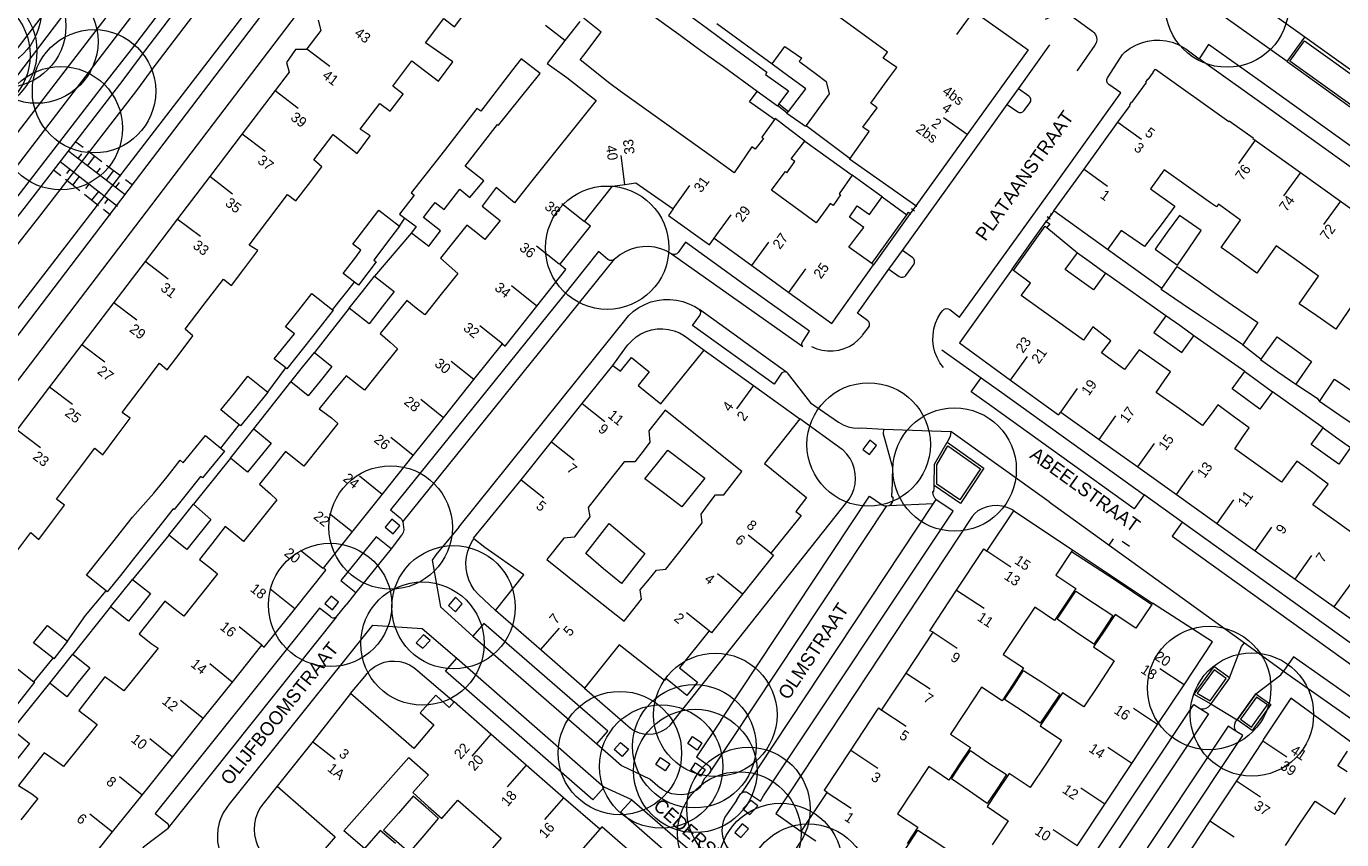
# Model space of a CAD drawing. Header units: metres. Extents: x 134994 to 136506, y 457393 to 459006.
# Tile 6 of 171: x 135169 to 135305, y 457450 to 457534. Entities that reach past the tile are written whole.
import ezdxf
from ezdxf.enums import TextEntityAlignment as Align

# ---------------------------------------------------------------- set-up
doc = ezdxf.new("R2010")
doc.units = ezdxf.units.M
for name, color, linetype, lineweight in [('B-WE-GR-BOOM-S', 250, 'Continuous', 13), ('B-WE-GW_TALUDLIJNEN', 251, 'Continuous', 5), ('B-WE-KG_BEBOUWING', 251, 'Continuous', 20), ('B-WE-KG_BEBOUWING TUSSENMUUR', 251, 'Continuous', 5), ('B-WE-KG_HUISNR', 251, 'Continuous', 5), ('B-WE-KG_ONDERGROND_REST', 251, 'Continuous', 5), ('B-WE-KG_STRAATNAAM', 251, 'Continuous', 5)]:
    doc.layers.add(name, color=color, linetype=linetype, lineweight=lineweight)
doc.styles.add('Styledgn000', font='dgn000.shx')

# ---------------------------------------------------------------- blocks, each defined once
blk = doc.blocks.new('SGR-BOOM_02')
blk.add_circle((0, 0), 6.4)

msp = doc.modelspace()

# ---------------------------------------------------------------- linework, layer by layer
at = {"layer": 'B-WE-GW_TALUDLIJNEN', "flags": 128}
for points in [[(135216.11, 457584.49), (135216.68, 457584.1), (135186.15, 457543.39), (135164.76, 457515.47), (135159.86, 457509.21), (135155.58, 457503.64), (135135.07, 457478.62), (135121.35, 457461.97)], [(135020.24, 457569.51), (135120.65, 457474.78), (135120.9, 457474.56), (135121.2, 457474.41), (135121.52, 457474.33), (135121.86, 457474.33), (135122.18, 457474.41), (135122.48, 457474.57), (135122.72, 457474.78), (135146.74, 457504.45), (135156.37, 457516.65), (135163.26, 457525.58), (135175.79, 457542.01), (135191.67, 457562.96), (135200.96, 457575.19), (135204.13, 457579.44)]]:
    msp.add_lwpolyline(points, dxfattribs=at)
at = {"layer": 'B-WE-KG_BEBOUWING', "flags": 128}
for points in [[(135246.85, 457525.82), (135246.8, 457525.76), (135244.7, 457527.28), (135241.2, 457529.83), (135239.6, 457530.98), (135238.08, 457532.09), (135236.57, 457533.18), (135233.55, 457535.37), (135231.78, 457536.66), (135230.31, 457537.72), (135230.48, 457537.95), (135231.69, 457539.56), (135233.12, 457538.51), (135234.89, 457537.22), (135237.9, 457535.01), (135239.4, 457533.91), (135240.91, 457532.8), (135242.51, 457531.64), (135245.72, 457529.28), (135245.58, 457529.03), (135247.95, 457527.33), (135246.96, 457525.98)], [(135247.96, 457525.19), (135249.75, 457527.54), (135248, 457528.82), (135246.25, 457530.1), (135246.28, 457530.14), (135247.58, 457531.92), (135249.33, 457530.74), (135249.05, 457530.4), (135249.12, 457530.35), (135250.85, 457529.05), (135251.87, 457528.29), (135252.18, 457527.02), (135249.8, 457523.74), (135249.71, 457523.62), (135247.79, 457524.97), (135247.83, 457525.04)], [(135212.25, 457515.02), (135213.86, 457517.13), (135214.89, 457516.28), (135216.35, 457518.01), (135214.42, 457519.51), (135217.78, 457523.85), (135217.88, 457523.77), (135221.31, 457528.03), (135222.2, 457529.13), (135220.21, 457530.66), (135219.32, 457529.51), (135216.03, 457525.22), (135215.64, 457525.52), (135212.26, 457521.16), (135208.82, 457516.75), (135209.14, 457516.51), (135207.6, 457514.53), (135208.16, 457514.13), (135209.35, 457513.25), (135208.86, 457512.61), (135210.66, 457511.23), (135211.87, 457512.81), (135210.08, 457514.19), (135210.88, 457515.22), (135211.29, 457515.75)], [(135204.11, 457513.19), (135205.45, 457514.95), (135207.61, 457513.29), (135206.27, 457511.54), (135204.93, 457509.78), (135205.2, 457509.58), (135203.35, 457507.17), (135202.93, 457507.49), (135201.76, 457508.39), (135203.06, 457510.08), (135203.61, 457510.8), (135202.77, 457511.44)], [(135285.99, 457510.92), (135288.3, 457509.24), (135289.51, 457511.02), (135290.76, 457512.84), (135288.51, 457514.39), (135287.25, 457512.66)], [(135278.13, 457507.73), (135276.67, 457508.78), (135277.92, 457510.52), (135279.38, 457509.48), (135280.84, 457508.43), (135279.59, 457506.69)], [(135290.58, 457504.02), (135288.78, 457505.23), (135286.63, 457506.71), (135286.7, 457506.82), (135288.28, 457509.12), (135290.42, 457507.61), (135292.22, 457506.35), (135294.02, 457505.08), (135296.64, 457503.3), (135295.07, 457500.99), (135292.45, 457502.77)], [(135203.98, 457503.54), (135202.4, 457504.79), (135203.76, 457506.52), (135205.01, 457508.11), (135206.59, 457506.86), (135207.06, 457506.5), (135205.81, 457504.91), (135204.45, 457503.17)], [(135197.15, 457504.59), (135198.52, 457506.32), (135200.66, 457504.62), (135200.73, 457504.56), (135199.36, 457502.83), (135195.93, 457498.5), (135195.81, 457498.58), (135194.59, 457499.53), (135196.71, 457502.12), (135195.78, 457502.86)], [(135287.3, 457501.22), (135288.75, 457500.18), (135290, 457501.92), (135288.54, 457502.97), (135287.09, 457504), (135285.84, 457502.26)], [(135300.44, 457500.53), (135302.21, 457499.24), (135300.6, 457496.91), (135300.57, 457496.86), (135298.72, 457498.16), (135296.93, 457499.41), (135296.99, 457499.49), (135298.66, 457501.81)], [(135222.35, 457469.25), (135217.58, 457473.41), (135220.51, 457477.1), (135216.47, 457479.96), (135215.33, 457480.86), (135215.27, 457480.91), (135217.01, 457483.04), (135220.23, 457486.98), (135223.39, 457490.93), (135226.56, 457494.89), (135229.73, 457498.85), (135230.53, 457498.23), (135231.68, 457499.65), (135233.51, 457498.19), (135232.35, 457496.76), (135234.7, 457494.84), (135239.22, 457500.44), (135244.33, 457496.77), (135249.14, 457493.3), (135245.47, 457488.68), (135249.82, 457485.13), (135248.73, 457483.68), (135249.27, 457483.26), (135246.14, 457479.36), (135246.41, 457479.15), (135243.19, 457475.12), (135239.98, 457471.11), (135239.72, 457471.3), (135236.64, 457467.47), (135238.52, 457465.96), (135237.42, 457464.6), (135235.54, 457466.12), (135235.24, 457466.36), (135235.08, 457466.15), (135230.39, 457469.85), (135226.78, 457465.36)], [(135197.55, 457498.66), (135198.78, 457500.17), (135200.58, 457498.72), (135199.36, 457497.2), (135198.14, 457495.68), (135196.33, 457497.14)], [(135190.48, 457495.98), (135191.89, 457497.72), (135193.94, 457496.06), (135192.54, 457494.32), (135191.12, 457492.58), (135190.98, 457492.69), (135189.07, 457494.24)], [(135296.72, 457497.16), (135298.16, 457496.11), (135296.86, 457494.31), (135295.41, 457495.36), (135293.97, 457496.41), (135295.28, 457498.2)], [(135305.16, 457493.66), (135303.03, 457495.11), (135304.6, 457497.43), (135306.73, 457495.98), (135308.55, 457494.76), (135310.64, 457493.58), (135308.93, 457491.01), (135306.73, 457492.56)], [(135222.88, 457478.7), (135227.12, 457475.33), (135230.92, 457472.31), (135232.7, 457474.59), (135232.57, 457475.57), (135233.35, 457476.5), (135234.25, 457477.58), (135235.25, 457477.7), (135237.05, 457480.01), (135238.99, 457482.52), (135238.9, 457483.4), (135239.64, 457484.4), (135240.4, 457485.42), (135241.24, 457485.42), (135243.11, 457487.83), (135239.53, 457490.7), (135235.17, 457494.2), (135233.48, 457492.07), (135233.59, 457490.88), (135232.87, 457489.94), (135232.03, 457488.84), (135230.92, 457488.84), (135229.04, 457486.47), (135227.17, 457484.11), (135227.36, 457483.13), (135226.5, 457482.02), (135225.72, 457481.01), (135224.64, 457480.92)], [(135191.27, 457490.74), (135192.49, 457492.25), (135194.28, 457490.79), (135193.07, 457489.29), (135191.85, 457487.78), (135190.07, 457489.23)], [(135304.85, 457491.34), (135306.27, 457490.32), (135305.03, 457488.59), (135303.61, 457489.6), (135302.19, 457490.62), (135303.43, 457492.35)], [(135182.13, 457485.57), (135183.5, 457487.29), (135184.87, 457489.01), (135185.18, 457488.75), (135187.48, 457491.56), (135189.07, 457490.26), (135189.45, 457489.96), (135187.17, 457487.17), (135186.96, 457487.33), (135185.6, 457485.61), (135184.22, 457483.89), (135184.13, 457483.97), (135182.08, 457481.36), (135180.03, 457478.78), (135178.66, 457477.06), (135177.29, 457475.34), (135177.18, 457475.44), (135175.13, 457477.07), (135176.5, 457478.79), (135177.87, 457480.51), (135179.92, 457483.09)], [(135238.01, 457485.55), (135236.9, 457484.16), (135234.98, 457485.61), (135233.06, 457487.07), (135234.25, 457488.56), (135235.44, 457490.05), (135237.28, 457488.66), (135239.29, 457487.14)], [(135184.91, 457482.78), (135186.23, 457484.45), (135188.03, 457482.86), (135186.79, 457481.3), (135185.55, 457479.73), (135183.67, 457481.22)], [(135228.14, 457480.87), (135229.36, 457482.43), (135231.32, 457480.79), (135233.06, 457479.33), (135231.94, 457477.9), (135230.62, 457476.2), (135228.77, 457477.75), (135226.92, 457479.31)], [(135180.64, 457473.74), (135179.5, 457472.3), (135177.63, 457473.78), (135178.78, 457475.22), (135179.91, 457476.64), (135181.79, 457475.19)], [(135275.81, 457472.5), (135276.78, 457473.96), (135277.75, 457475.42), (135279.7, 457474.13), (135281.59, 457472.88), (135280.62, 457471.41), (135279.63, 457469.92), (135277.72, 457471.21)], [(135173.17, 457470.22), (135171.74, 457468.39), (135171.67, 457468.45), (135169.65, 457470.04), (135171.08, 457471.86)], [(135172.52, 457467.36), (135173.72, 457468.87), (135175.47, 457467.46), (135174.29, 457465.96), (135173.11, 457464.46), (135171.34, 457465.86)], [(135166.26, 457465.88), (135167.64, 457467.63), (135169.68, 457466.02), (135169.75, 457465.96), (135168.37, 457464.21), (135166.99, 457462.46), (135166.91, 457462.53), (135164.88, 457464.13)], [(135270.38, 457464.17), (135271.36, 457465.67), (135272.34, 457467.18), (135274.22, 457465.96), (135276.1, 457464.74), (135275.09, 457463.24), (135274.07, 457461.72), (135272.23, 457462.95)], [(135166.23, 457459.5), (135167.46, 457461.05), (135169.24, 457459.62), (135168.02, 457458.08), (135166.81, 457456.54), (135165.01, 457457.97)], [(135264.86, 457455.94), (135265.84, 457457.42), (135266.83, 457458.89), (135268.73, 457457.58), (135270.58, 457456.38), (135269.6, 457454.91), (135268.58, 457453.38), (135266.72, 457454.66)], [(135205.96, 457450.61), (135207.29, 457449.46), (135208.63, 457448.31), (135210.15, 457450.08), (135211.65, 457451.82), (135210.33, 457452.99), (135209.02, 457454.15), (135207.49, 457452.38)], [(135259.43, 457447.66), (135260.4, 457449.14), (135261.37, 457450.63), (135263.33, 457449.34), (135265.15, 457448.14), (135264.18, 457446.68), (135263.12, 457445.09), (135261.28, 457446.37)]]:
    msp.add_lwpolyline(points, close=True, dxfattribs=at)
for points in [[(135167.48, 457479.01), (135169.37, 457481.5), (135170.19, 457480.77), (135171.6, 457482.67), (135172.85, 457484.35), (135172.02, 457484.98), (135173.99, 457487.58), (135176.02, 457490.26), (135176.83, 457489.57), (135178.23, 457491.43), (135179.67, 457493.36), (135178.84, 457493.97), (135180.7, 457496.42), (135182.72, 457499.09), (135183.52, 457498.4), (135184.85, 457500.16), (135186.18, 457501.93), (135185.38, 457502.59), (135187.25, 457505.05), (135189.34, 457507.81), (135190.19, 457507.12), (135191.45, 457508.82), (135192.92, 457510.77), (135192.01, 457511.33), (135193.95, 457513.88), (135195.99, 457516.58), (135196.86, 457515.91), (135198.16, 457517.63), (135199.54, 457519.45), (135198.73, 457520.18), (135200.73, 457522.81), (135203.22, 457520.84), (135204.55, 457522.66), (135203.53, 457523.36), (135205.55, 457526.03), (135206.63, 457525.21), (135207.98, 457526.99), (135206.9, 457527.82), (135208.89, 457530.45), (135211.65, 457528.33), (135213.13, 457530.33), (135210.29, 457532.3), (135212.2, 457534.83), (135213.32, 457533.98), (135214.72, 457535.83)], [(135199.18, 457534.68), (135199.45, 457533.61), (135198, 457531.71), (135197.93, 457531.62), (135196.83, 457531.61), (135195.87, 457530.29), (135196.16, 457529.28), (135194.7, 457527.36), (135191.28, 457522.87), (135187.93, 457518.46), (135184.57, 457514.05), (135181.22, 457509.64), (135177.98, 457505.38), (135174.65, 457501.02), (135171.31, 457496.62), (135167.93, 457492.18)], [(135174.71, 457446.52), (135177.85, 457450.46), (135180.9, 457454.26), (135184.05, 457458.2), (135187.23, 457462.19), (135190.27, 457465.99), (135193.33, 457469.82), (135193.57, 457469.61), (135196.7, 457473.52), (135199.96, 457477.59), (135199.71, 457477.79), (135202.67, 457481.51), (135205.84, 457485.48), (135209.03, 457489.48), (135212.16, 457493.41), (135215.32, 457497.37), (135218.28, 457501.09), (135218.55, 457500.84), (135221.86, 457505), (135224.87, 457508.79), (135224.24, 457509.3), (135227.43, 457513.3), (135226.79, 457513.76), (135229.7, 457517.46), (135230.99, 457517.63), (135232.11, 457517.78), (135235.98, 457515.09), (135235.51, 457514.4), (135239.77, 457511.35), (135240.26, 457512.04), (135244.16, 457509.21), (135248, 457506.42), (135252.45, 457503.2), (135256.77, 457509.29), (135256.61, 457509.41), (135254.2, 457511.13), (135255.05, 457512.23), (135255.77, 457513.15), (135254.3, 457514.21), (135255.09, 457515.39), (135256.37, 457514.52), (135257.68, 457516.33), (135256.09, 457517.48), (135254.57, 457518.58), (135253.23, 457516.65), (135253.36, 457516.56), (135252.6, 457515.43), (135252.29, 457515.65), (135251.6, 457514.69), (135250.84, 457513.65), (135248.52, 457515.33), (135246.2, 457517.02), (135246.99, 457518.09), (135247.63, 457518.96), (135247.79, 457518.84), (135248.6, 457520), (135248.24, 457520.27), (135249.66, 457522.12), (135248.11, 457523.29), (135246.58, 457524.45), (135246.51, 457524.35), (135245.18, 457522.54), (135245.37, 457522.4), (135244.51, 457521.28), (135244.16, 457521.53), (135242.31, 457518.84), (135239.94, 457520.54), (135230.51, 457527.31), (135229.41, 457528.1), (135226.33, 457530.55), (135226.71, 457531.05), (135228.51, 457533.42), (135226.61, 457534.93)], [(135226.3, 457534.54), (135224.77, 457532.56), (135222.76, 457534.11)], [(135267.14, 457535.61), (135272.81, 457531.58), (135266.49, 457522.8), (135261.18, 457515.42), (135254.29, 457520.24), (135254.35, 457520.33), (135256.34, 457523.11), (135255.68, 457523.56), (135257.16, 457525.56), (135256.49, 457526.05), (135258.36, 457528.64), (135259.18, 457529.77), (135257.77, 457530.74), (135258.24, 457531.36), (135255.44, 457533.4), (135252.91, 457535.23)], [(135224.77, 457532.56), (135222.93, 457530.18), (135224.95, 457528.73), (135228.01, 457526.35), (135221.34, 457518.01), (135219.52, 457515.73), (135217.65, 457517.3), (135216.17, 457515.36), (135218.05, 457513.88), (135216.47, 457511.9), (135215.51, 457512.66), (135214.58, 457513.4), (135213.22, 457511.67), (135211.87, 457509.96), (135212.77, 457509.17), (135213.66, 457508.39), (135211.93, 457506.23), (135210.22, 457504.09), (135209.35, 457504.8), (135208.37, 457505.59), (135207.04, 457503.94), (135205.6, 457502.16), (135206.65, 457501.24), (135207.41, 457500.57), (135205.72, 457498.45), (135203.97, 457496.26), (135203.2, 457496.86), (135202.08, 457497.75), (135200.74, 457496.12), (135199.27, 457494.33), (135200.55, 457493.39), (135201.22, 457492.83), (135199.45, 457490.6), (135197.67, 457488.38), (135197.03, 457488.9), (135195.78, 457489.9), (135194.49, 457488.27), (135193.1, 457486.51), (135194.21, 457485.51), (135194.89, 457484.9), (135193.23, 457482.82), (135191.43, 457480.57), (135190.75, 457481.12), (135189.53, 457482.12), (135188.13, 457480.34), (135186.85, 457478.72), (135188.11, 457477.72), (135188.73, 457477.2), (135186.96, 457474.99), (135185.22, 457472.81), (135184.52, 457473.37), (135183.26, 457474.39), (135181.95, 457472.69), (135181.92, 457472.66), (135180.59, 457470.99), (135181.83, 457469.99), (135182.56, 457469.49), (135180.74, 457467.22), (135179.02, 457465.07), (135178.35, 457465.56), (135177.03, 457466.53), (135175.76, 457464.88), (135174.35, 457463.03), (135175.64, 457462.03), (135176.23, 457461.58), (135174.45, 457459.35), (135172.74, 457457.21), (135172.12, 457457.66), (135170.76, 457458.64), (135169.47, 457457), (135168.08, 457455.25), (135169.48, 457454.4), (135170.08, 457453.89), (135168.32, 457451.7)], [(135306.63, 457505.42), (135304.74, 457502.62), (135302.75, 457503.99), (135300.93, 457505.24), (135302.92, 457508.1), (135300.67, 457509.72), (135298.53, 457511.26), (135296.55, 457508.42), (135294.61, 457509.82), (135292.85, 457511.09), (135294.84, 457513.93), (135292.55, 457515.57), (135292.35, 457515.29), (135291.73, 457515.73), (135286.91, 457519.13), (135285.52, 457517.17), (135288.04, 457515.36), (135286.6, 457513.43), (135284.9, 457511.17), (135282.46, 457512.86), (135281.06, 457510.88), (135275.47, 457514.89), (135278.61, 457519.22), (135282.13, 457524.07), (135283.4, 457525.83), (135283.35, 457525.88), (135283.53, 457526.15), (135283.58, 457526.12), (135285.08, 457528.2), (135285.03, 457528.24), (135285.23, 457528.54), (135285.27, 457528.51), (135285.83, 457529.27), (135285.78, 457529.31), (135286.03, 457529.59), (135293.62, 457524.16), (135293.68, 457524.22), (135296.16, 457522.46), (135296.12, 457522.4), (135296.37, 457522.22), (135301.06, 457518.87), (135305.2, 457515.9), (135309.22, 457513.02)], [(135307.22, 457480.89), (135304.77, 457482.65), (135302.35, 457484.38), (135303.35, 457485.72), (135303.95, 457486.52), (135302.31, 457487.72), (135300.67, 457488.92), (135300.09, 457488.11), (135299.09, 457486.73), (135296.67, 457488.46), (135294.26, 457490.2), (135295.17, 457491.54), (135295.73, 457492.37), (135294.12, 457493.55), (135292.49, 457494.74), (135291.9, 457493.94), (135290.91, 457492.6), (135288.51, 457494.33), (135286.11, 457496.05), (135287.01, 457497.35), (135287.58, 457498.17), (135285.95, 457499.32), (135284.34, 457500.46), (135283.75, 457499.66), (135282.82, 457498.41), (135280.42, 457500.14), (135281.41, 457501.4), (135279.52, 457502.84), (135278.57, 457501.47), (135275.62, 457503.58), (135272.1, 457506.11), (135273.05, 457507.39), (135271.31, 457508.7), (135271.15, 457508.82), (135270.2, 457507.48), (135265.7, 457501.17), (135271, 457497.32), (135275.98, 457493.71), (135276.19, 457494), (135280.17, 457491.16), (135284.18, 457488.31), (135288.2, 457485.45), (135292.37, 457482.47), (135296.37, 457479.62), (135300.52, 457476.67), (135304.57, 457473.78), (135308.63, 457470.9)], [(135250.78, 457449.46), (135249.26, 457450.47), (135251.96, 457454.54), (135251.69, 457454.75), (135251.7, 457454.77), (135254.38, 457458.84), (135257.17, 457463.07), (135257.32, 457463.3), (135257.61, 457463.08), (135260.15, 457466.92), (135262.95, 457471.15), (135262.63, 457471.3), (135265.4, 457475.52), (135268.11, 457479.63), (135268.22, 457479.8), (135268.53, 457479.58), (135271.34, 457483.76), (135277.42, 457479.69), (135277.31, 457479.52), (135275.7, 457477.08), (135277.77, 457475.71), (135276.64, 457474.02), (135275.54, 457472.38), (135273.5, 457473.76), (135271.83, 457471.25), (135270.23, 457468.84), (135272.35, 457467.47), (135271.24, 457465.75), (135270.12, 457464.04), (135267.99, 457465.46), (135266.24, 457462.82), (135264.75, 457460.58), (135266.84, 457459.18), (135265.71, 457457.49), (135264.6, 457455.82), (135262.53, 457457.24), (135260.83, 457454.68), (135259.26, 457452.31), (135261.38, 457450.92), (135260.27, 457449.23)], [(135277.9, 457449), (135280.77, 457453.32), (135283.57, 457457.54), (135286.25, 457461.58), (135288.99, 457465.71), (135291.93, 457470.15), (135285.73, 457474.16), (135285.64, 457474.02), (135284, 457471.57), (135281.85, 457473), (135280.7, 457471.26), (135279.61, 457469.63), (135281.75, 457468.18), (135280.07, 457465.64), (135278.59, 457463.42), (135276.37, 457464.86), (135275.2, 457463.14), (135274.05, 457461.43), (135276.29, 457459.95), (135274.65, 457457.48), (135273.03, 457455.04), (135270.85, 457456.5), (135269.56, 457454.58), (135268.56, 457453.08), (135270.74, 457451.58), (135269.07, 457449.08)], [(135232.35, 457447.68), (135228.58, 457450.95), (135228.39, 457450.72), (135224.63, 457453.99), (135220.76, 457457.36), (135217.09, 457460.57), (135213.26, 457463.94), (135212.77, 457463.36), (135211.37, 457464.61), (135209.75, 457462.8), (135211.18, 457461.54), (135209.1, 457459.09), (135202.52, 457464.81), (135198.65, 457459.85), (135194.92, 457455.2), (135200.92, 457449.92), (135198.64, 457447.26)], [(135306.5, 457459.62), (135300.08, 457464.32), (135297.22, 457460.05), (135297.15, 457459.88), (135294.42, 457455.74), (135291.67, 457451.59), (135288.93, 457447.44), (135286.18, 457443.27), (135283.43, 457439.1), (135280.7, 457435.14), (135280.63, 457435.04), (135277.87, 457430.92), (135275.16, 457426.88), (135272.39, 457422.69), (135269.66, 457418.54), (135266.83, 457414.12), (135263.85, 457409.46), (135261.15, 457405.19), (135258.32, 457400.72), (135257.98, 457400.91), (135257.81, 457400.59), (135257.48, 457400)], [(135207.18, 457449.22), (135205.6, 457450.59), (135203.97, 457448.7), (135201.83, 457450.55), (135205.09, 457454.23), (135208.56, 457458.15), (135210.61, 457456.36), (135209, 457454.51), (135210.59, 457453.09), (135212, 457451.84), (135213.64, 457453.73), (135215.9, 457451.77), (135218.16, 457449.8), (135216.53, 457447.92)], [(135305.92, 457456.66), (135304.93, 457457.29), (135305.94, 457458.82)], [(135299.5, 457449.01), (135301.04, 457451.33), (135302.59, 457453.64), (135303.5, 457453.03), (135304.62, 457452.28), (135305.75, 457453.98)]]:
    msp.add_lwpolyline(points, dxfattribs=at)
at = {"layer": 'B-WE-KG_BEBOUWING'}
msp.add_lwpolyline([(135207.61, 457513.29), (135208.16, 457514.13)], dxfattribs=at)
at = {"layer": 'B-WE-KG_BEBOUWING TUSSENMUUR'}
for p, q in [((135267.14, 457535.61), (135265.4, 457533.17)), ((135198, 457531.71), (135200.39, 457529.89)), ((135194.7, 457527.36), (135197.09, 457525.54)), ((135266.49, 457522.8), (135264.05, 457524.55)), ((135282.13, 457524.07), (135284.56, 457522.31)), ((135191.27, 457522.88), (135193.66, 457521.06)), ((135296.37, 457522.22), (135294.63, 457519.78)), ((135230.99, 457517.63), (135230.6, 457520.61)), ((135187.92, 457518.47), (135190.3, 457516.65)), ((135278.61, 457519.22), (135281.04, 457517.46)), ((135301.06, 457518.87), (135299.31, 457516.43)), ((135235.98, 457515.09), (135237.73, 457517.53)), ((135226.81, 457513.74), (135224.46, 457515.61)), ((135305.2, 457515.9), (135303.45, 457513.46)), ((135184.56, 457514.06), (135186.95, 457512.24)), ((135240.26, 457512.04), (135242.02, 457514.47)), ((135244.16, 457509.21), (135245.91, 457511.65)), ((135224.17, 457509.35), (135221.83, 457511.22)), ((135181.21, 457509.65), (135183.6, 457507.83)), ((135248, 457506.42), (135249.76, 457508.86)), ((135221.86, 457505), (135219.24, 457507.1)), ((135177.98, 457505.38), (135180.37, 457503.56)), ((135218.28, 457501.09), (135215.94, 457502.96)), ((135174.66, 457501.02), (135177.05, 457499.2)), ((135215.32, 457497.37), (135212.98, 457499.24)), ((135271, 457497.32), (135272.74, 457499.76)), ((135171.31, 457496.62), (135173.7, 457494.81)), ((135244.33, 457496.77), (135242.58, 457494.33)), ((135276.19, 457494), (135277.93, 457496.44)), ((135212.16, 457493.41), (135209.82, 457495.29)), ((135226.56, 457494.89), (135228.9, 457493.01)), ((135280.17, 457491.16), (135281.91, 457493.61)), ((135167.96, 457492.16), (135170.35, 457490.34)), ((135209.03, 457489.48), (135206.69, 457491.35)), ((135223.39, 457490.93), (135225.73, 457489.05)), ((135284.18, 457488.31), (135285.92, 457490.75)), ((135205.81, 457485.46), (135203.46, 457487.34)), ((135220.23, 457486.98), (135222.57, 457485.1)), ((135288.2, 457485.45), (135289.94, 457487.89)), ((135292.41, 457482.45), (135294.15, 457484.89)), ((135202.7, 457481.57), (135200.35, 457483.44)), ((135296.37, 457479.62), (135298.11, 457482.07)), ((135246.14, 457479.36), (135243.79, 457481.23)), ((135199.67, 457477.76), (135197.33, 457479.63)), ((135268.53, 457479.59), (135271.03, 457477.93)), ((135300.52, 457476.67), (135302.26, 457479.12)), ((135243.19, 457475.12), (135240.58, 457477.2)), ((135304.57, 457473.78), (135306.31, 457476.23)), ((135196.74, 457473.57), (135194.14, 457475.65)), ((135265.4, 457475.52), (135268.24, 457473.64)), ((135239.72, 457471.3), (135237.38, 457473.17)), ((135193.33, 457469.83), (135190.98, 457471.7)), ((135222.23, 457469.34), (135224.21, 457471.59)), ((135262.96, 457471.15), (135265.46, 457469.49)), ((135190.26, 457465.99), (135187.92, 457467.87)), ((135260.15, 457466.92), (135262.66, 457465.27)), ((135288.99, 457465.71), (135286.49, 457467.37)), ((135187.23, 457462.19), (135184.89, 457464.06)), ((135257.65, 457463.06), (135260.15, 457461.4)), ((135286.25, 457461.58), (135283.75, 457463.24)), ((135184.04, 457458.21), (135181.7, 457460.08)), ((135198.58, 457459.83), (135200.93, 457457.97)), ((135217.09, 457460.57), (135215.12, 457458.3)), ((135297.15, 457459.88), (135299.66, 457458.23)), ((135254.41, 457458.92), (135257.22, 457457.06)), ((135283.57, 457457.54), (135281.07, 457459.2)), ((135220.76, 457457.36), (135218.79, 457455.1)), ((135180.9, 457454.26), (135178.55, 457456.14)), ((135294.42, 457455.74), (135296.92, 457454.09)), ((135251.96, 457454.54), (135254.46, 457452.89)), ((135280.77, 457453.32), (135278.27, 457454.98)), ((135224.63, 457453.99), (135222.66, 457451.73)), ((135177.83, 457450.42), (135175.48, 457452.29)), ((135291.67, 457451.59), (135294.18, 457449.94)), ((135228.39, 457450.72), (135226.42, 457448.46)), ((135277.9, 457449), (135275.4, 457450.66))]:
    msp.add_line(p, q, dxfattribs=at)
at = {"layer": 'B-WE-KG_ONDERGROND_REST'}
for p, q in [((135299.67, 457530.37), (135301.52, 457532.92)), ((135281.06, 457528.69), (135282.36, 457530.74)), ((135289.19, 457531.68), (135290.54, 457530.66)), ((135270.64, 457525.93), (135271.8, 457527.54)), ((135246.85, 457525.82), (135247.83, 457525.04)), ((135246.96, 457525.98), (135247.96, 457525.19)), ((135272.42, 457525.29), (135272.99, 457526.08)), ((135249.8, 457523.74), (135254.35, 457520.33)), ((135173.29, 457521.06), (135179.16, 457516.59)), ((135174.04, 457522.05), (135174.78, 457521.49)), ((135175.27, 457521.12), (135176.73, 457520)), ((135249.66, 457522.12), (135254.57, 457518.58)), ((135178.34, 457515.33), (135172.42, 457519.98)), ((135174.27, 457520.32), (135174.64, 457520.81)), ((135175.24, 457519.57), (135176, 457520.56)), ((135177.22, 457519.63), (135178.69, 457518.52)), ((135172.46, 457518.51), (135171.72, 457519.09)), ((135173.41, 457519.21), (135173.06, 457518.76)), ((135174.39, 457518.43), (135173.69, 457517.54)), ((135176.22, 457518.83), (135176.6, 457519.32)), ((135177.2, 457518.08), (135177.96, 457519.07)), ((135179.18, 457518.14), (135179.91, 457517.58)), ((135174.43, 457516.96), (135172.95, 457518.12)), ((135175.38, 457517.66), (135175.03, 457517.21)), ((135176.37, 457516.88), (135175.67, 457515.99)), ((135178.18, 457517.34), (135178.56, 457517.83)), ((135176.4, 457515.41), (135174.92, 457516.57)), ((135177.35, 457516.11), (135177, 457515.66)), ((135257.68, 457516.33), (135260.22, 457514.47)), ((135261.18, 457515.42), (135260.57, 457514.62)), ((135261.18, 457515.42), (135260.57, 457514.62)), ((135261.18, 457515.42), (135260.57, 457514.62)), ((135261.1, 457515.48), (135261.26, 457515.36)), ((135177.64, 457514.44), (135176.9, 457515.02)), ((135256.61, 457509.41), (135260.22, 457514.47)), ((135260.57, 457514.62), (135256.77, 457509.29)), ((135260.49, 457514.68), (135260.65, 457514.56)), ((135260.72, 457515.14), (135261.04, 457514.9)), ((135275.47, 457514.89), (135274.68, 457513.78)), ((135275.47, 457514.89), (135274.68, 457513.78)), ((135275.23, 457514.55), (135274.68, 457513.78)), ((135274.8, 457514.28), (135275.11, 457514.06)), ((135275.15, 457514.6), (135275.31, 457514.5)), ((135271.15, 457508.82), (135274.68, 457513.78)), ((135274.61, 457513.84), (135274.76, 457513.73)), ((135274.75, 457513.16), (135277.92, 457510.52)), ((135208.86, 457512.61), (135205.01, 457508.11)), ((135235.83, 457510.42), (135249.43, 457500.8)), ((135258.38, 457508.84), (135259.78, 457510.77)), ((135286.7, 457506.82), (135281.06, 457510.88)), ((135207.96, 457482.62), (135229.92, 457509.88)), ((135260.12, 457508.17), (135260.96, 457509.32)), ((135200.66, 457504.62), (135202.93, 457507.49)), ((135287.09, 457504), (135280.84, 457508.43)), ((135202.4, 457504.79), (135198.78, 457500.17)), ((135247.79, 457498.11), (135238.73, 457504.63)), ((135213.75, 457482.07), (135231.38, 457504.03)), ((135255.65, 457501.99), (135256.25, 457502.79)), ((135295.28, 457498.2), (135290, 457501.92)), ((135263.87, 457500.46), (135267.95, 457497.56)), ((135295.07, 457500.99), (135296.99, 457499.49)), ((135193.94, 457496.06), (135195.81, 457498.58)), ((135192.49, 457492.25), (135196.33, 457497.14)), ((135267.95, 457497.56), (135269.85, 457496.21)), ((135300.6, 457496.91), (135302.79, 457495.43)), ((135269.85, 457496.21), (135284.85, 457485.43)), ((135303.43, 457492.35), (135298.16, 457496.11)), ((135302.79, 457495.43), (135303.03, 457495.11)), ((135257.8, 457492.23), (135264.79, 457491.98)), ((135263.1, 457488.61), (135264.41, 457490.88)), ((135263.1, 457488.61), (135264.41, 457490.88)), ((135264.45, 457490.94), (135264.41, 457490.88)), ((135190.07, 457489.23), (135186.23, 457484.45)), ((135263.07, 457486.39), (135263.1, 457488.61)), ((135263.07, 457486.39), (135263.1, 457488.61)), ((135263.07, 457486.12), (135263.07, 457486.39)), ((135288.78, 457482.59), (135284.85, 457485.43)), ((135239.84, 457456.63), (135258.15, 457484.27)), ((135240.94, 457462.01), (135256.36, 457485.29)), ((135258.39, 457484.32), (135263.01, 457484.52)), ((135275, 457484.7), (135295.25, 457470.06)), ((135245.38, 457454.17), (135265.05, 457483.73)), ((135183.67, 457481.22), (135179.91, 457476.64)), ((135207.83, 457481.22), (135206.74, 457479.81)), ((135281.22, 457480.2), (135281.68, 457480.86)), ((135283.32, 457480.04), (135282.57, 457480.56)), ((135206.74, 457479.81), (135203.08, 457475.27)), ((135277.42, 457479.69), (135285.73, 457474.16)), ((135175.05, 457472.88), (135177.18, 457475.44)), ((135203.08, 457475.27), (135202.07, 457474.01)), ((135177.63, 457473.78), (135173.72, 457468.87)), ((135201.02, 457472.71), (135202.07, 457474.01)), ((135173.17, 457470.22), (135175.05, 457472.88)), ((135201.02, 457472.71), (135183.6, 457450.86)), ((135204.8, 457471.89), (135189.94, 457453.32)), ((135215.22, 457470.76), (135228.07, 457459.56)), ((135295.25, 457470.06), (135299.31, 457467.13)), ((135169.68, 457466.02), (135171.67, 457468.45)), ((135213.56, 457468.47), (135228.83, 457455.09)), ((135293.72, 457466.42), (135291.78, 457463.73)), ((135293.72, 457466.42), (135291.78, 457463.73)), ((135167.46, 457461.05), (135171.34, 457465.86)), ((135291.78, 457463.73), (135294.5, 457462.08)), ((135294.5, 457462.08), (135296.44, 457464.77)), ((135296.44, 457464.77), (135294.5, 457462.08)), ((135228.07, 457459.56), (135229.22, 457460.88)), ((135239.22, 457455.93), (135238.8, 457455.04)), ((135231.69, 457453.76), (135228.83, 457455.09))]:
    msp.add_line(p, q, dxfattribs=at)
at = {"layer": 'B-WE-KG_ONDERGROND_REST', "flags": 128}
for points in [[(135000, 457585.94), (135119.78, 457473.08), (135119.92, 457472.97), (135120.29, 457472.73), (135120.7, 457472.56), (135121.13, 457472.47), (135121.57, 457472.45), (135122, 457472.52), (135122.42, 457472.66), (135122.8, 457472.88), (135123.14, 457473.16), (135150.56, 457506.36), (135167.9, 457528.83), (135200.35, 457571.66), (135205.17, 457578.09), (135205.36, 457578.32)], [(135000, 457581.11), (135117.75, 457469.4), (135118.26, 457469.05), (135118.87, 457468.73), (135119.51, 457468.48), (135120.18, 457468.3), (135120.87, 457468.2), (135121.57, 457468.18), (135122.26, 457468.24), (135122.93, 457468.38), (135123.59, 457468.6), (135124.22, 457468.89), (135124.82, 457469.25), (135125.36, 457469.68), (135125.86, 457470.17), (135153.79, 457504.42), (135161.8, 457514.81), (135168.44, 457523.57), (135177.88, 457535.84), (135215.39, 457585)], [(135218.69, 457582.68), (135179.76, 457531.61), (135176.75, 457527.78), (135166.72, 457514.78), (135149.45, 457492.81), (135123.94, 457462.31), (135121.9, 457461.45)], [(135213.78, 457574.25), (135180.72, 457530.88), (135178.92, 457528.44), (135174.39, 457522.56)], [(135128.27, 457462.7), (135152.22, 457491.34), (135170.3, 457514.34), (135180.35, 457527.37), (135182.15, 457529.81), (135215.19, 457573.16)], [(135132.9, 457459.15), (135218.59, 457570.48)], [(135180.21, 457517.98), (135219.58, 457569.73)], [(135208.93, 457551.08), (135135.38, 457454.44), (135137.86, 457452.67)], [(135299.67, 457530.37), (135292.05, 457535.8), (135291.84, 457536.08), (135291.7, 457536.4), (135291.64, 457536.74), (135291.66, 457537.09), (135291.75, 457537.43), (135291.92, 457537.73), (135292.15, 457537.99), (135292.44, 457538.2), (135292.77, 457538.33), (135293.11, 457538.38), (135293.46, 457538.35), (135293.8, 457538.25), (135294.3, 457538.05), (135294.84, 457537.7)], [(135301.52, 457532.92), (135294.84, 457537.7)], [(135274.6, 457534.76), (135276.11, 457535.42), (135276.23, 457535.45), (135276.53, 457535.47), (135276.82, 457535.41), (135277.09, 457535.27), (135279.52, 457533.48), (135279.62, 457533.4), (135279.8, 457533.17), (135279.91, 457532.91), (135279.94, 457532.63), (135279.93, 457532.59), (135279.87, 457532.32), (135279.74, 457532.07), (135277.99, 457529.57), (135277.86, 457529.41)], [(135240.53, 457534.34), (135246.28, 457530.14)], [(135271.8, 457527.54), (135275.07, 457532.1)], [(135282.88, 457531.4), (135283.4, 457531.78), (135283.97, 457532.09), (135284.57, 457532.33), (135285.2, 457532.5), (135285.84, 457532.59), (135286.49, 457532.59), (135287.13, 457532.52), (135287.76, 457532.37), (135288.37, 457532.14), (135288.94, 457531.84), (135289.19, 457531.68)], [(135352.06, 457489), (135348.19, 457491.6), (135333.38, 457502.21), (135320.79, 457511.18), (135299.08, 457526.76), (135296.9, 457528.35), (135291.51, 457532.15), (135290.54, 457530.66)], [(135323.02, 457513.92), (135313.51, 457520.68), (135299.95, 457530.41), (135301.47, 457532.51), (135324.53, 457516.03)], [(135324.73, 457516.32), (135318.22, 457520.96), (135303.59, 457531.43), (135301.52, 457532.92)], [(135282.36, 457530.74), (135282.61, 457531.12), (135282.88, 457531.4)], [(135350.41, 457487.96), (135347.17, 457490.13), (135332.34, 457500.76), (135319.76, 457509.73), (135298.03, 457525.32), (135295.86, 457526.9), (135290.54, 457530.66)], [(135299.67, 457530.37), (135313.39, 457520.52), (135322.89, 457513.75)], [(135264.68, 457504.64), (135265.71, 457503.86), (135275.71, 457517.76), (135282.42, 457527.13), (135281.18, 457528)], [(135281.18, 457528), (135281.05, 457528.14), (135280.97, 457528.33), (135280.98, 457528.52), (135281.06, 457528.69)], [(135246.51, 457524.35), (135243.92, 457526.19), (135244.7, 457527.28)], [(135272.89, 457526.78), (135271.8, 457527.54)], [(135272.99, 457526.08), (135273.08, 457526.26), (135273.09, 457526.46), (135273.02, 457526.64), (135272.89, 457526.78)], [(135259.78, 457510.77), (135266.38, 457519.97), (135270.64, 457525.93)], [(135270.64, 457525.93), (135271.73, 457525.16)], [(135271.73, 457525.16), (135271.9, 457525.08), (135272.09, 457525.08), (135272.27, 457525.15), (135272.42, 457525.28), (135272.42, 457525.29)], [(135174.39, 457522.56), (135171.33, 457518.61)], [(135171.33, 457518.61), (135168.89, 457515.44), (135150.83, 457492.46), (135126.81, 457463.73), (135127.8, 457462.9), (135128.01, 457462.74), (135128.14, 457462.54)], [(135177.18, 457514), (135180.21, 457517.98)], [(135260.22, 457514.47), (135260.41, 457514.74), (135260.57, 457514.62)], [(135132.79, 457459.01), (135133.07, 457458.99), (135133.33, 457458.89), (135133.49, 457458.77), (135134.54, 457457.97), (135177.18, 457514)], [(135271.31, 457508.7), (135274.57, 457513.28), (135274.75, 457513.16)], [(135274.68, 457513.78), (135275.05, 457513.54), (135274.75, 457513.16)], [(135249.43, 457500.8), (135249.35, 457500.95), (135249.34, 457501.13), (135249.42, 457501.29), (135249.46, 457501.34), (135250.13, 457502.4), (135243.29, 457507.29), (135237.29, 457511.63), (135236.5, 457510.57), (135236.36, 457510.43), (135236.17, 457510.36), (135235.97, 457510.36), (135235.83, 457510.42)], [(135229.92, 457509.88), (135229.81, 457509.79), (135229.62, 457509.72), (135229.42, 457509.73), (135229.23, 457509.82), (135228.25, 457510.65), (135224.47, 457505.93), (135206.66, 457483.86), (135207.66, 457483.02), (135207.84, 457482.84), (135207.96, 457482.62)], [(135235.83, 457510.42), (135235.28, 457510.72), (135234.7, 457510.95), (135234.1, 457511.1), (135233.48, 457511.17), (135232.86, 457511.16), (135232.24, 457511.08), (135231.64, 457510.91), (135231.07, 457510.67), (135230.53, 457510.36), (135230.03, 457509.98), (135229.92, 457509.88)], [(135260.85, 457510.01), (135259.78, 457510.77)], [(135260.96, 457509.32), (135261.04, 457509.5), (135261.04, 457509.7), (135260.96, 457509.89), (135260.85, 457510.01)], [(135256.17, 457503.48), (135255.11, 457504.26), (135258.38, 457508.84)], [(135258.38, 457508.84), (135259.44, 457508.06)], [(135259.44, 457508.06), (135259.62, 457507.99), (135259.83, 457507.99), (135260.02, 457508.08), (135260.12, 457508.17)], [(135231.38, 457504.03), (135231.88, 457504.48), (135232.44, 457504.87), (135233.04, 457505.18), (135233.67, 457505.43), (135234.32, 457505.59), (135234.99, 457505.68), (135235.66, 457505.7), (135236.34, 457505.62), (135236.99, 457505.48), (135237.63, 457505.25), (135238.24, 457504.95), (135238.63, 457504.71), (135238.73, 457504.63)], [(135247.79, 457498.11), (135247.62, 457498.17), (135247.43, 457498.16), (135247.27, 457498.07), (135247.16, 457497.92), (135246.48, 457496.91), (135238.01, 457502.98), (135238.75, 457504.03), (135238.84, 457504.19), (135238.86, 457504.38), (135238.8, 457504.55), (135238.73, 457504.63)], [(135264.03, 457498.63), (135263.67, 457499.12), (135263.37, 457499.65), (135263.15, 457500.22), (135263, 457500.81), (135262.93, 457501.42), (135262.95, 457502.03), (135263.04, 457502.63), (135263.21, 457503.22), (135263.45, 457503.78), (135263.77, 457504.3), (135263.96, 457504.55)], [(135263.96, 457504.55), (135264.12, 457504.68), (135264.32, 457504.74), (135264.52, 457504.72), (135264.68, 457504.64)], [(135256.25, 457502.79), (135256.35, 457502.96), (135256.37, 457503.15), (135256.31, 457503.34), (135256.17, 457503.48)], [(135229.73, 457498.85), (135231.15, 457500.79), (135231.29, 457500.97), (135231.69, 457501.41), (135232.14, 457501.8), (135232.64, 457502.11), (135233.18, 457502.36), (135233.75, 457502.54), (135234.33, 457502.63), (135234.93, 457502.65), (135235.52, 457502.58), (135236.09, 457502.44), (135236.64, 457502.22), (135237.16, 457501.93), (135239.22, 457500.44)], [(135250.35, 457500.81), (135250.88, 457500.58), (135251.44, 457500.42), (135252.01, 457500.34), (135252.6, 457500.35), (135253.17, 457500.43), (135253.73, 457500.59), (135254.26, 457500.82), (135254.76, 457501.13), (135255.2, 457501.5), (135255.6, 457501.93), (135255.65, 457501.99)], [(135247.79, 457498.11), (135247.83, 457498.08), (135250.25, 457494.97), (135253.14, 457492.94), (135253.62, 457492.68), (135254.14, 457492.48), (135254.67, 457492.37), (135255.22, 457492.33), (135255.51, 457492.35), (135257.8, 457492.23)], [(135284.85, 457485.43), (135283.83, 457483.96), (135268.82, 457494.75), (135266.92, 457496.1), (135267.95, 457497.56)], [(135189.07, 457490.26), (135190.98, 457492.69)], [(135226.78, 457465.36), (135231.58, 457461.2), (135232, 457460.93), (135232.45, 457460.73), (135232.94, 457460.61), (135233.43, 457460.57), (135233.93, 457460.6), (135234.41, 457460.72), (135234.87, 457460.91), (135235.3, 457461.17), (135235.67, 457461.5), (135235.97, 457461.85), (135254.24, 457484.98), (135254.52, 457485.46), (135254.73, 457485.98), (135254.86, 457486.52), (135254.91, 457487.07), (135254.88, 457487.62), (135254.78, 457488.17), (135254.6, 457488.69), (135254.34, 457489.19), (135254.01, 457489.64), (135253.63, 457490.04), (135253.53, 457490.13), (135249.14, 457493.3)], [(135257.8, 457492.23), (135257.79, 457491.76), (135257.99, 457491.01)], [(135255.67, 457490.11), (135256.36, 457489.59), (135257.09, 457490.55), (135256.39, 457491.07), (135255.67, 457490.11)], [(135257.99, 457491.01), (135258.73, 457488.25), (135258.69, 457485.59)], [(135264.41, 457490.88), (135268.23, 457488.17), (135265.8, 457484.53), (135263.07, 457486.39)], [(135264.79, 457491.98), (135264.74, 457491.48), (135264.45, 457490.94)], [(135275, 457484.7), (135264.79, 457491.98)], [(135263.33, 457486.52), (135263.35, 457488.54), (135264.49, 457490.51), (135267.89, 457488.1), (135265.73, 457484.88), (135263.33, 457486.52)], [(135258.39, 457484.32), (135258.59, 457484.45), (135258.74, 457484.64), (135258.82, 457484.86), (135258.83, 457485.11), (135258.81, 457485.18), (135258.68, 457485.16), (135258.69, 457485.59)], [(135263.28, 457484.93), (135263.15, 457485.07), (135263.01, 457485.34), (135262.94, 457485.64), (135262.94, 457485.75), (135263.05, 457485.75), (135263.07, 457486.12)], [(135243.14, 457454.53), (135263.01, 457484.52)], [(135271.34, 457483.76), (135271.12, 457483.89), (135270.64, 457484.1), (135270.13, 457484.24), (135269.61, 457484.3), (135269.09, 457484.28), (135268.57, 457484.18), (135268.08, 457484), (135267.61, 457483.75), (135267.29, 457483.49), (135267.01, 457483.16), (135246.64, 457452.35), (135249.26, 457450.47)], [(135256.36, 457485.29), (135257.69, 457484.39), (135257.91, 457484.29), (135258.15, 457484.27)], [(135258.15, 457484.27), (135258.39, 457484.32)], [(135263.01, 457484.52), (135263.28, 457484.93)], [(135265.05, 457483.73), (135263.36, 457484.85), (135263.28, 457484.93)], [(135206.13, 457482.05), (135206.96, 457481.36), (135207.65, 457482.19), (135206.82, 457482.88), (135206.13, 457482.05)], [(135207.96, 457482.62), (135208.07, 457481.79), (135207.99, 457481.49), (135207.84, 457481.23), (135207.83, 457481.22)], [(135213.75, 457482.07), (135211.36, 457479.18), (135210.98, 457478.64)], [(135288.78, 457482.59), (135287.77, 457481.13), (135308.23, 457466.41), (135306.63, 457464.16), (135300.33, 457468.59), (135299.31, 457467.13)], [(135299.31, 457467.13), (135306.39, 457462.14), (135306.66, 457462.06), (135306.94, 457462.05), (135307.21, 457462.12), (135307.45, 457462.27), (135307.64, 457462.48), (135307.69, 457462.57), (135310.15, 457466.03), (135310.25, 457466.31), (135310.28, 457466.6), (135310.23, 457466.9), (135310.11, 457467.16), (135309.92, 457467.39), (135309.78, 457467.49), (135288.78, 457482.59)], [(135206.74, 457479.81), (135205.17, 457481.07), (135201.52, 457476.52), (135203.08, 457475.27)], [(135217.58, 457473.41), (135215.75, 457475.1), (135215.36, 457475.56), (135215.04, 457476.07), (135214.79, 457476.61), (135214.61, 457477.18), (135214.51, 457477.78), (135214.49, 457478.38), (135214.55, 457478.97), (135214.68, 457479.56), (135214.9, 457480.12), (135215.18, 457480.65), (135215.27, 457480.78), (135215.33, 457480.86)], [(135210.98, 457478.64), (135211.86, 457473.78), (135215.22, 457470.76)], [(135277.31, 457479.52), (135281.62, 457476.72), (135285.64, 457474.02)], [(135199.86, 457474.13), (135200.64, 457473.48), (135201.29, 457474.26), (135200.51, 457474.91), (135199.86, 457474.13)], [(135212.69, 457473.92), (135213.41, 457473.27), (135214.12, 457474.12), (135213.4, 457474.78), (135212.69, 457473.92)], [(135201.02, 457472.71), (135200.86, 457472.63), (135200.68, 457472.63), (135200.51, 457472.7), (135200.47, 457472.74), (135199.3, 457473.67), (135182.27, 457452.33), (135183.49, 457451.36), (135183.6, 457451.21), (135183.64, 457451.03), (135183.6, 457450.86)], [(135204.8, 457471.89), (135209.96, 457471.56), (135213.56, 457468.47)], [(135229.22, 457460.88), (135216.36, 457472.07), (135215.22, 457470.76)], [(135209.35, 457470.07), (135210.03, 457469.49), (135210.79, 457470.29), (135210.11, 457470.87), (135209.35, 457470.07)], [(135293.72, 457466.42), (135294.96, 457469.66), (135295.25, 457470.06)], [(135202.52, 457464.81), (135204.01, 457466.56), (135204.26, 457466.89), (135204.63, 457467.28), (135205.06, 457467.6), (135205.53, 457467.85), (135206.03, 457468.04), (135206.56, 457468.15), (135207.09, 457468.17), (135207.63, 457468.12), (135208.15, 457467.99), (135208.64, 457467.78), (135209.1, 457467.51), (135209.51, 457467.16), (135213.26, 457463.94)], [(135228.83, 457455.09), (135227.67, 457453.77), (135212.37, 457467.11), (135213.56, 457468.47)], [(135293.72, 457466.42), (135292.07, 457467.61), (135289.99, 457464.73), (135291.78, 457463.73)], [(135290.36, 457464.82), (135291.71, 457464.05), (135293.37, 457466.36), (135292.12, 457467.26), (135290.36, 457464.82)], [(135296.44, 457464.77), (135299.02, 457466.73), (135299.31, 457467.13)], [(135269.95, 457433.51), (135290, 457463.65), (135290.7, 457463.21)], [(135290.7, 457463.21), (135290.99, 457463.2), (135291.27, 457463.28), (135291.52, 457463.42), (135291.72, 457463.63), (135291.78, 457463.73)], [(135296.44, 457464.77), (135297.99, 457463.67), (135296.04, 457460.97), (135294.5, 457462.08)], [(135294.85, 457462.14), (135295.98, 457461.32), (135297.64, 457463.61), (135296.49, 457464.42), (135294.85, 457462.14)], [(135290.7, 457463.21), (135291.51, 457462.7), (135271.44, 457432.53), (135269.95, 457433.51)], [(135240.94, 457462.01), (135238.41, 457458.22), (135239.62, 457457.36), (135239.78, 457457.23), (135239.88, 457457.04), (135239.9, 457456.83), (135239.84, 457456.63)], [(135294.37, 457460.89), (135293.56, 457461.4), (135273.51, 457431.23), (135270.62, 457426.82), (135261, 457412.28), (135262.5, 457411.31)], [(135262.5, 457411.31), (135272.11, 457425.84), (135275, 457430.25), (135295.07, 457460.45), (135294.37, 457460.89)], [(135294.37, 457460.89), (135294.28, 457461.07), (135294.22, 457461.34), (135294.24, 457461.61), (135294.33, 457461.86), (135294.5, 457462.08)], [(135228.07, 457459.56), (135230.64, 457457.33), (135233.62, 457455.92), (135234.64, 457455)], [(135229.88, 457458.98), (135230.52, 457459.72), (135231.35, 457459.01), (135230.7, 457458.27), (135229.88, 457458.98)], [(135237.5, 457459.6), (135237.99, 457460.35), (135238.98, 457459.68), (135238.48, 457458.92), (135237.5, 457459.6)], [(135234.21, 457457.43), (135234.68, 457458.16), (135235.66, 457457.5), (135235.18, 457456.78), (135234.21, 457457.43)], [(135237.82, 457456.86), (135238.3, 457457.59), (135239.31, 457456.93), (135238.83, 457456.21), (135237.82, 457456.86)], [(135239.84, 457456.63), (135239.71, 457456.47), (135239.68, 457456.45), (135239.22, 457455.93)], [(135194.92, 457455.2), (135193.43, 457453.32), (135193.13, 457452.89), (135192.87, 457452.38), (135192.67, 457451.83), (135192.56, 457451.27), (135192.52, 457450.69), (135192.57, 457450.12), (135192.69, 457449.55), (135192.89, 457449.01), (135193.16, 457448.5), (135193.5, 457448.04), (135193.91, 457447.62), (135196.8, 457445.14)], [(135238.8, 457455.04), (135238.37, 457454.74), (135237.9, 457454.52), (135237.41, 457454.37), (135236.89, 457454.3), (135236.38, 457454.31), (135235.87, 457454.4), (135235.38, 457454.57), (135234.92, 457454.8), (135234.64, 457455)], [(135242.55, 457453.71), (135242.86, 457454.2), (135242.97, 457454.39), (135243.14, 457454.53)], [(135243.14, 457454.53), (135243.35, 457454.6), (135243.57, 457454.59), (135243.71, 457454.54), (135245.04, 457453.62), (135245.38, 457454.17)], [(135189.94, 457453.32), (135189.68, 457452.98), (135189.32, 457452.4), (135189.03, 457451.78), (135188.9, 457451.37), (135188.77, 457450.72), (135188.72, 457450.07), (135188.74, 457449.41), (135188.85, 457448.76), (135189.04, 457448.12), (135189.3, 457447.52), (135189.63, 457446.94), (135190.02, 457446.42), (135190.48, 457445.94), (135191.25, 457445.28)], [(135246.88, 457440.54), (135245.72, 457439.22), (135230.54, 457452.47), (135231.69, 457453.76)], [(135231.69, 457453.76), (135236.76, 457449.37), (135237.24, 457448.97), (135246.88, 457440.54)], [(135242.55, 457453.71), (135241.35, 457451.97), (135241.17, 457451.5), (135241.07, 457451), (135241.04, 457450.5), (135241.1, 457450), (135241.24, 457449.51), (135241.45, 457449.05), (135241.55, 457448.89), (135246.14, 457444.9)], [(135243.23, 457452.83), (135243.94, 457452.25), (135244.78, 457453.14), (135244.06, 457453.71), (135243.23, 457452.83)], [(135242.38, 457450.39), (135243.03, 457449.85), (135243.8, 457450.75), (135243.15, 457451.29), (135242.38, 457450.39)], [(135183.6, 457450.86), (135183.54, 457450.77), (135183.47, 457450.69), (135181.05, 457448.86), (135165.86, 457429.92), (135164.46, 457428.16)]]:
    msp.add_lwpolyline(points, dxfattribs=at)

# ---------------------------------------------------------------- block references
at = {"layer": 'B-WE-GR-BOOM-S'}
for p in [(135164.06, 457535.7), (135293.45, 457536.18), (135166.61, 457534.06), (135169.94, 457532.44), (135162.89, 457531.04), (135163.6, 457531.46), (135175.92, 457527.29), (135172.47, 457523.46), (135229.15, 457511.06), (135256.27, 457490.64), (135265.19, 457488.04), (135206.69, 457482.03), (135200.41, 457473.99), (135213.21, 457473.75), (135209.99, 457469.98), (135291.6, 457465.37), (135296.03, 457462.62), (135240.37, 457462.58), (135230.47, 457458.62), (135238.19, 457459.32), (135234.75, 457457.22), (135238.29, 457456.76), (135243.8, 457452.83), (135242.86, 457450.28), (135247.13, 457447.01), (135250.01, 457444.86)]:
    msp.add_blockref('SGR-BOOM_02', p, dxfattribs=at)

# ---------------------------------------------------------------- texts
at = {"layer": 'B-WE-KG_HUISNR', "linetype": 'Continuous', "style": 'Styledgn000'}
for s, height, rotation, p in [('43', 1.054, 322.7435, (135203.17, 457533.57)), ('41', 1.054, 322.7435, (135199.84, 457529.17)), ('39', 1.054, 322.7435, (135196.54, 457524.82)), ('33', 1.054, 97.2162, (135231.49, 457520.75)), ('5', 1.05, 324.0276, (135285.15, 457523.21)), ('3', 1.05, 324.0343, (135284.02, 457521.65)), ('37', 1.054, 322.7435, (135193.11, 457520.34)), ('31', 1.054, 54.2162, (135238.47, 457517)), ('1', 1.05, 324.0343, (135280.51, 457516.73)), ('35', 1.054, 322.7435, (135189.76, 457515.93)), ('29', 1.054, 54.2162, (135242.75, 457513.95)), ('33', 1.054, 322.7435, (135186.4, 457511.53)), ('27', 1.054, 54.2162, (135246.65, 457511.12)), ('25', 1.054, 54.2162, (135250.89, 457508.05)), ('31', 1.054, 322.7435, (135183.05, 457507.12)), ('29', 1.054, 322.7435, (135179.83, 457502.84)), ('23', 1.054, 54.5385, (135271.86, 457500.35)), ('21', 1.054, 54.5452, (135273.5, 457499.23)), ('27', 1.054, 322.7435, (135176.5, 457498.49)), ('19', 1.054, 54.5452, (135278.67, 457495.92)), ('25', 1.054, 322.7435, (135173.13, 457494.14)), ('11', 1.054, 321.1856, (135229.46, 457493.92)), ('17', 1.054, 54.5452, (135282.65, 457493.09)), ('9', 1.05, 321.1874, (135228.46, 457492.48)), ('15', 1.054, 54.5452, (135286.66, 457490.23)), ('23', 1.054, 322.7435, (135169.81, 457489.63)), ('7', 1.05, 321.1874, (135225.2, 457488.36)), ('13', 1.054, 54.5452, (135290.67, 457487.37)), ('11', 1.054, 54.5452, (135294.89, 457484.37)), ('5', 1.05, 321.1874, (135222.01, 457484.51)), ('9', 1.05, 54.5452, (135298.85, 457481.55)), ('15', 1.054, 326.5077, (135271.6, 457478.79)), ('7', 1.05, 54.5452, (135303, 457478.6)), ('13', 1.054, 326.5077, (135270.53, 457477.18)), ('7', 1.05, 48.7935, (135223.44, 457472.28)), ('11', 1.054, 326.5077, (135267.74, 457472.89)), ('5', 1.05, 48.7859, (135224.89, 457471)), ('9', 1.05, 326.5077, (135264.96, 457468.74)), ('7', 1.05, 326.5077, (135262.16, 457464.51)), ('5', 1.05, 326.5077, (135259.65, 457460.65)), ('3', 1.05, 321.5971, (135201.57, 457458.77)), ('41', 1.054, 326.5907, (135300.22, 457459.09)), ('1A', 1.054, 321.6043, (135200.37, 457457.26)), ('39', 1.054, 326.5844, (135299.16, 457457.48)), ('3', 1.05, 326.5077, (135256.72, 457456.31)), ('37', 1.054, 326.5844, (135296.43, 457453.34)), ('1', 1.05, 326.5077, (135253.96, 457452.14))]:
    msp.add_text(s, height=height, rotation=rotation, dxfattribs=at).set_placement(p, align=Align.MIDDLE_LEFT)
for s, height, rotation, p in [('4bs', 1.054, 324.2644, (135265.98, 457526.19)), ('4', 1.05, 324.2576, (135264.73, 457525.33)), ('2bs', 1.054, 324.2644, (135263.24, 457522.27)), ('2', 1.05, 324.2644, (135263.64, 457523.73)), ('40', 1.054, 278.3994, (135229.76, 457520.14)), ('76', 1.054, 54.3887, (135295.55, 457519.52)), ('38', 1.054, 321.3994, (135224.12, 457514.6)), ('74', 1.054, 54.3887, (135300.1, 457516.3)), ('72', 1.054, 54.3887, (135304.34, 457513.32)), ('36', 1.054, 321.3994, (135221.51, 457510.32)), ('34', 1.054, 321.3994, (135218.94, 457506.18)), ('32', 1.054, 321.3994, (135215.69, 457502.01)), ('30', 1.054, 321.3994, (135212.71, 457498.3)), ('28', 1.054, 321.3994, (135209.54, 457494.35)), ('4', 1.05, 54.2576, (135241.89, 457494.92)), ('2', 1.05, 54.2644, (135243.39, 457493.92)), ('26', 1.054, 321.3994, (135206.42, 457490.42)), ('24', 1.054, 321.3994, (135203.22, 457486.38)), ('22', 1.054, 321.3994, (135200.16, 457482.45)), ('8', 1.05, 321.5144, (135244.46, 457482.01)), ('20', 1.054, 321.3994, (135197.12, 457478.64)), ('6', 1.05, 321.5144, (135243.27, 457480.49)), ('18', 1.054, 321.3994, (135193.59, 457474.93)), ('4', 1.05, 321.5144, (135240.09, 457476.44)), ('2', 1.05, 321.5144, (135236.93, 457472.37)), ('16', 1.054, 321.3994, (135190.45, 457470.97)), ('20', 1.054, 326.4311, (135287.44, 457467.97)), ('14', 1.054, 321.3994, (135187.41, 457467.12)), ('18', 1.054, 326.4248, (135286.01, 457466.6)), ('12', 1.054, 321.3994, (135184.43, 457463.28)), ('16', 1.054, 326.4248, (135283.23, 457462.39)), ('10', 1.054, 321.3994, (135181.22, 457459.31)), ('22', 1.054, 48.9407, (135214.58, 457459.43)), ('14', 1.054, 326.4248, (135280.62, 457458.41)), ('20', 1.054, 48.9407, (135216.02, 457458.22)), ('8', 1.05, 321.3994, (135178.03, 457455.4)), ('18', 1.054, 48.9407, (135219.46, 457454.52)), ('12', 1.054, 326.4248, (135277.87, 457454.15)), ('6', 1.05, 321.3994, (135174.96, 457451.55)), ('16', 1.054, 48.9407, (135223.38, 457451.2)), ('10', 1.054, 326.4248, (135275, 457449.85))]:
    msp.add_text(s, height=height, rotation=rotation, dxfattribs=at).set_placement(p, align=Align.MIDDLE_RIGHT)
at = {"layer": 'B-WE-KG_STRAATNAAM', "style": 'Styledgn000'}
for s, rotation, p in [('PLATAANSTRAAT', 54.518, (135273, 457518.13)), ('ABEELSTRAAT', 324.1638, (135278.32, 457485.39)), ('OLMSTRAAT', 56.3696, (135251.11, 457468.81)), ('OLIJFBOOMSTRAAT', 51.3395, (135195.7, 457462.29)), ('CEDERSTRAAT', 318.8537, (135239.08, 457448.38))]:
    msp.add_text(s, height=1.4, rotation=rotation, dxfattribs=at).set_placement(p, align=Align.CENTER)

doc.saveas('drawing.dxf')
